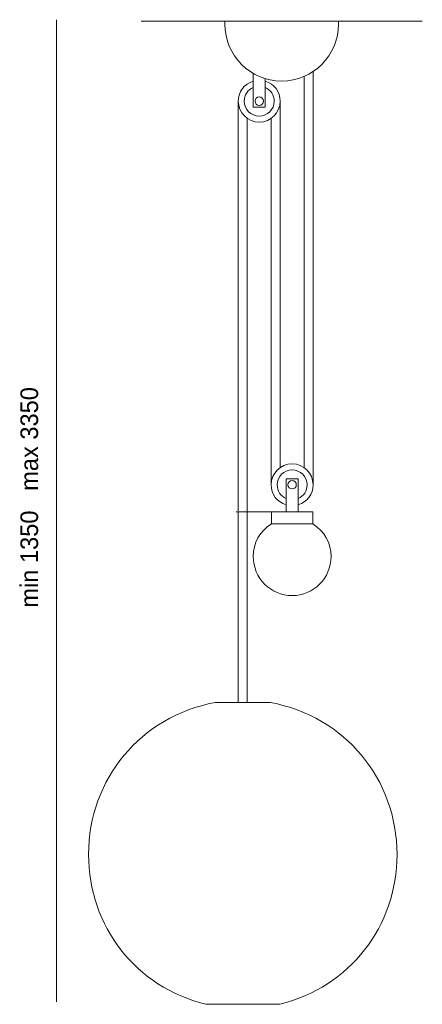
# Model space of a CAD drawing. Header units: inches. Extents: x 96.2 to 126.3, y 110.7 to 184.2.
import ezdxf

# ---------------------------------------------------------------- set-up
doc = ezdxf.new("R2010")
doc.units = ezdxf.units.IN
doc.header["$MEASUREMENT"] = 0
doc.layers.add('Livello 1', color=7, linetype='Continuous')

msp = doc.modelspace()

# ---------------------------------------------------------------- linework, layer by layer
at = {"layer": 'Livello 1', "color": 7, "lineweight": 9, "true_color": 0xffffff}
for points in [[(98.934, 184.194), (98.934, 110.846)], [(105.26, 184.085), (126.294, 184.085)], [(113.653, 180.183), (113.653, 177.661), (114.547, 177.661), (114.547, 179.795)], [(118.125, 149.454), (118.125, 180.321)], [(117.454, 150.738), (117.454, 179.959)], [(112.535, 147.509), (112.535, 178.108)], [(115.665, 150.738), (115.665, 178.108)], [(113.206, 133.189), (113.206, 147.441), (113.206, 147.62), (113.206, 176.824)], [(114.995, 149.454), (114.995, 176.824)], [(116.113, 147.441), (116.113, 149.901), (117.008, 149.901), (117.008, 147.441)], [(112.371, 147.441), (118.11, 147.441), (118.11, 146.547)], [(112.535, 133.189), (112.535, 147.441)], [(115.011, 146.547), (115.011, 147.441)], [(115.011, 146.547), (118.11, 146.547)]]:
    msp.add_lwpolyline(points, dxfattribs=at)
for points, knots in [([(111.535, 184.086), (111.531, 184.007), (111.529, 183.942), (111.529, 183.863), (111.529, 181.516), (113.431, 179.614), (115.778, 179.614), (118.124, 179.614), (120.026, 181.516), (120.026, 183.863), (120.026, 183.942), (120.025, 184.007), (120.021, 184.086)], [0, 0, 0, 0, 1, 1, 1, 2, 2, 2, 3, 3, 3, 4, 4, 4, 4]), ([(113.652, 179.608), (112.977, 179.407), (112.535, 178.813), (112.535, 178.108), (112.535, 177.244), (113.235, 176.543), (114.1, 176.543), (114.965, 176.543), (115.665, 177.244), (115.665, 178.108), (115.665, 178.813), (115.223, 179.407), (114.547, 179.608)], [0, 0, 0, 0, 1, 1, 1, 2, 2, 2, 3, 3, 3, 4, 4, 4, 4]), ([(113.652, 179.133), (113.235, 178.95), (112.982, 178.563), (112.982, 178.108), (112.982, 177.49), (113.482, 176.99), (114.1, 176.99), (114.717, 176.99), (115.218, 177.49), (115.218, 178.108), (115.218, 178.563), (114.965, 178.95), (114.547, 179.133)], [0, 0, 0, 0, 1, 1, 1, 2, 2, 2, 3, 3, 3, 4, 4, 4, 4]), ([(113.787, 178.108), (113.787, 178.281), (113.927, 178.42), (114.1, 178.42), (114.273, 178.42), (114.413, 178.281), (114.413, 178.108), (114.413, 177.935), (114.273, 177.795), (114.1, 177.795), (113.927, 177.795), (113.787, 177.935), (113.787, 178.108), (113.787, 178.108), (113.787, 178.108), (113.787, 178.108)], [0, 0, 0, 0, 1, 1, 1, 2, 2, 2, 3, 3, 3, 4, 4, 4, 5, 5, 5, 5]), ([(117.008, 147.954), (117.683, 148.155), (118.125, 148.749), (118.125, 149.454), (118.125, 150.318), (117.425, 151.019), (116.56, 151.019), (115.696, 151.019), (114.995, 150.318), (114.995, 149.454), (114.995, 148.749), (115.438, 148.155), (116.113, 147.954)], [0, 0, 0, 0, 1, 1, 1, 2, 2, 2, 3, 3, 3, 4, 4, 4, 4]), ([(117.008, 148.429), (117.425, 148.612), (117.679, 148.999), (117.679, 149.454), (117.679, 150.072), (117.178, 150.572), (116.56, 150.572), (115.943, 150.572), (115.442, 150.072), (115.442, 149.454), (115.442, 148.999), (115.696, 148.612), (116.113, 148.429)], [0, 0, 0, 0, 1, 1, 1, 2, 2, 2, 3, 3, 3, 4, 4, 4, 4]), ([(116.248, 149.454), (116.248, 149.627), (116.387, 149.767), (116.56, 149.767), (116.734, 149.767), (116.873, 149.627), (116.873, 149.454), (116.873, 149.281), (116.734, 149.141), (116.56, 149.141), (116.387, 149.141), (116.248, 149.281), (116.248, 149.454), (116.248, 149.454), (116.248, 149.454), (116.248, 149.454)], [0, 0, 0, 0, 1, 1, 1, 2, 2, 2, 3, 3, 3, 4, 4, 4, 5, 5, 5, 5]), ([(115.011, 146.547), (114.139, 145.998), (113.653, 145.119), (113.653, 144.087), (113.653, 142.483), (114.955, 141.18), (116.56, 141.18), (118.166, 141.18), (119.468, 142.483), (119.468, 144.087), (119.468, 145.119), (118.982, 145.998), (118.11, 146.547)], [0, 0, 0, 0, 1, 1, 1, 2, 2, 2, 3, 3, 3, 4, 4, 4, 4]), ([(110.104, 110.652), (110.104, 110.652), (115.637, 110.652), (115.637, 110.652), (120.865, 111.944), (124.401, 116.459), (124.401, 121.844), (124.401, 127.482), (120.484, 132.178), (114.938, 133.189), (114.938, 133.189), (110.804, 133.189), (110.804, 133.189), (105.258, 132.178), (101.34, 127.482), (101.34, 121.844), (101.34, 116.459), (104.877, 111.944), (110.104, 110.652), (110.104, 110.652), (110.104, 110.652), (110.104, 110.652)], [0, 0, 0, 0, 1, 1, 1, 2, 2, 2, 3, 3, 3, 4, 4, 4, 5, 5, 5, 6, 6, 6, 7, 7, 7, 7])]:
    msp.add_open_spline(points, degree=3, knots=knots, dxfattribs=at)

# ---------------------------------------------------------------- texts
at = {"layer": 'Livello 1', "color": 179, "true_color": 0x1a171b, "insert": (97.582, 140.275), "char_height": 1.31939, "attachment_point": 7, "rotation": 90}
msp.add_mtext('\\fFrutiger LT 45 Light|b0|i0|c0|p34;\\W1;min 1350   max 3350', dxfattribs=at)

doc.saveas('drawing.dxf')
